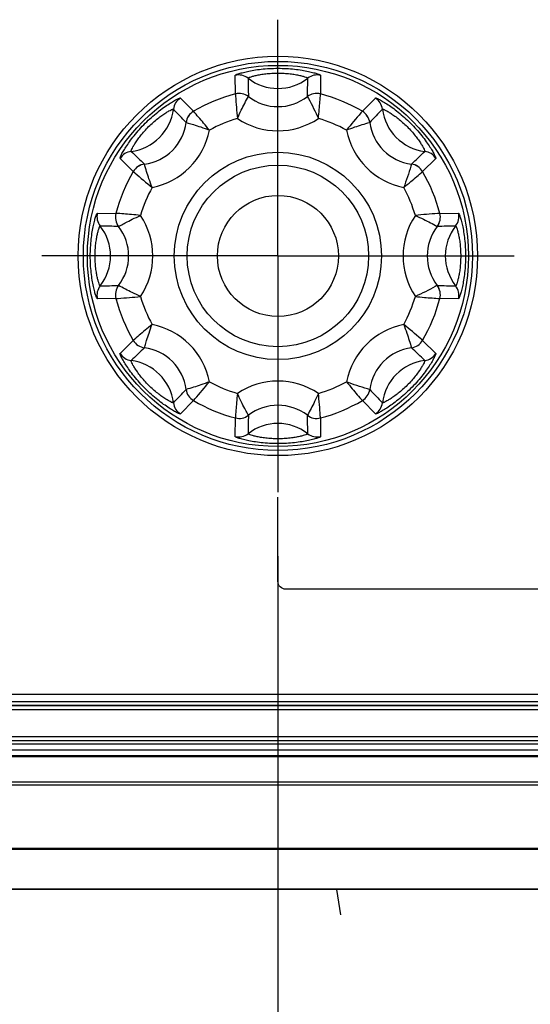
# Model space of a CAD drawing. Header units: inches. Extents: x 0 to 34, y 0 to 22.
# Tile 26 of 136: x 10.1 to 10.6, y 4.4 to 5.4. Entities that reach past the tile are written whole.
import ezdxf

# ---------------------------------------------------------------- set-up
doc = ezdxf.new("R2010")
doc.units = ezdxf.units.IN
doc.header["$LTSCALE"] = 1.87
doc.header["$MEASUREMENT"] = 0
doc.linetypes.add('CENTER', pattern=[0.6, 0.375, -0.075, 0.075, -0.075])
doc.layers.get('0').update_dxf_attribs({"linetype": 'CONTINUOUS'})
doc.layers.add('02___PRT_ALL_AXES', color=7, linetype='CONTINUOUS')
doc.layers.add('DIMENSIONS', color=7, linetype='CONTINUOUS')
doc.styles.get("Standard").update_dxf_attribs({"font": 'txt', "width": 0.8})
doc.dimstyles.new('DIMSTYLE_3', dxfattribs={"dimtxt": 0.125, "dimasz": 0.18, "dimexe": 0.125, "dimexo": 0.0625, "dimgap": 0.03125, "dimtad": 0, "dimtih": 1, "dimtoh": 1, "dimdec": 3, "dimlfac": 1.333333, "dimzin": 4, "dimdsep": 46, "dimtxsty": 'STANDARD', "dimblk": '_FILLED', "dimblk1": '_FILLED', "dimblk2": '_FILLED', "dimcen": 0.09, "dimadec": 0, "dimazin": 0, "dimtp": 0.001, "dimtm": 0.001, "dimtfac": 1, "dimtdec": 3, "dimtofl": 0, "dimtmove": 0, "dimatfit": 3, "dimldrblk": '_FILLED', "dimfxl": 1, "dimtolj": 1, "dimtzin": 4, "dimarcsym": 0})

# ---------------------------------------------------------------- blocks, each defined once
blk = doc.blocks.new('*D18')
at = {"layer": 'DIMENSIONS', "color": 2, "linetype": 'CONTINUOUS'}
blk.add_line((12.30892, 5.0709), (12.30892, 3.56783), dxfattribs=at)
at = {"layer": 'DIMENSIONS', "color": 2, "linetype": 'CONTINUOUS', "insert": (12.24642, 3.50533), "char_height": 0.125, "width": 1.425, "attachment_point": 3, "rotation": 90, "line_spacing_factor": 0.9}
blk.add_mtext('8.673{\\Ftxt.shx;\\W1.000000;\\H0.125000; }[220.29]', dxfattribs=at)
blk = doc.blocks.new('_FILLED')
at = {"color": 0, "linetype": 'BYBLOCK'}
blk.add_solid([(0, 0), (-1, 0.1736), (-1, -0.1736)], dxfattribs=at)
blk = doc.blocks.new('*D19')
at = {"layer": 'DIMENSIONS', "color": 2, "linetype": 'CONTINUOUS'}
blk.add_line((12.87142, 5.0709), (12.87142, 3.56783), dxfattribs=at)
at = {"layer": 'DIMENSIONS', "color": 2, "linetype": 'CONTINUOUS', "insert": (12.80892, 3.50533), "char_height": 0.125, "width": 1.425, "attachment_point": 3, "rotation": 90, "line_spacing_factor": 0.9}
blk.add_mtext('9.423{\\Ftxt.shx;\\W1.000000;\\H0.125000; }[239.34]', dxfattribs=at)
blk = doc.blocks.new('*D20')
at = {"layer": 'DIMENSIONS', "color": 2, "linetype": 'CONTINUOUS'}
blk.add_line((13.43392, 5.0709), (13.43392, 3.56783), dxfattribs=at)
at = {"layer": 'DIMENSIONS', "color": 2, "linetype": 'CONTINUOUS', "insert": (13.37142, 3.50533), "char_height": 0.125, "width": 1.525, "attachment_point": 3, "rotation": 90, "line_spacing_factor": 0.9}
blk.add_mtext('10.173{\\Ftxt.shx;\\W1.000000;\\H0.125000; }[258.39]', dxfattribs=at)
blk = doc.blocks.new('*D21')
at = {"layer": 'DIMENSIONS', "color": 2, "linetype": 'CONTINUOUS'}
blk.add_line((13.99642, 5.0709), (13.99642, 3.56783), dxfattribs=at)
at = {"layer": 'DIMENSIONS', "color": 2, "linetype": 'CONTINUOUS', "insert": (13.93392, 3.50533), "char_height": 0.125, "width": 1.525, "attachment_point": 3, "rotation": 90, "line_spacing_factor": 0.9}
blk.add_mtext('10.923{\\Ftxt.shx;\\W1.000000;\\H0.125000; }[277.44]', dxfattribs=at)
blk = doc.blocks.new('*D22')
at = {"layer": 'DIMENSIONS', "color": 2, "linetype": 'CONTINUOUS'}
blk.add_line((14.80417, 4.76097), (14.80417, 3.56783), dxfattribs=at)
at = {"layer": 'DIMENSIONS', "color": 2, "linetype": 'CONTINUOUS', "insert": (14.74167, 3.50533), "char_height": 0.125, "width": 1.425, "attachment_point": 3, "rotation": 90, "line_spacing_factor": 0.9}
blk.add_mtext('12.000{\\Ftxt.shx;\\W1.000000;\\H0.125000; }[304.8]', dxfattribs=at)
blk = doc.blocks.new('*D39')
at = {"layer": 'DIMENSIONS', "color": 2, "linetype": 'CONTINUOUS'}
blk.add_line((10.34242, 4.86641), (10.34242, 3.56783), dxfattribs=at)
at = {"layer": 'DIMENSIONS', "color": 2, "linetype": 'CONTINUOUS', "insert": (10.27992, 3.50533), "char_height": 0.125, "width": 1.325, "attachment_point": 3, "rotation": 90, "line_spacing_factor": 0.9}
blk.add_mtext('6.051{\\Ftxt.shx;\\W1.000000;\\H0.125000; }[153.7]', dxfattribs=at)
blk = doc.blocks.new('*D40')
at = {"layer": 'DIMENSIONS', "color": 2, "linetype": 'CONTINUOUS'}
blk.add_line((10.90492, 4.86641), (10.90492, 3.56783), dxfattribs=at)
at = {"layer": 'DIMENSIONS', "color": 2, "linetype": 'CONTINUOUS', "insert": (10.84242, 3.50533), "char_height": 0.125, "width": 1.425, "attachment_point": 3, "rotation": 90, "line_spacing_factor": 0.9}
blk.add_mtext('6.801{\\Ftxt.shx;\\W1.000000;\\H0.125000; }[172.75]', dxfattribs=at)
blk = doc.blocks.new('*D41')
at = {"layer": 'DIMENSIONS', "color": 2, "linetype": 'CONTINUOUS'}
blk.add_line((11.46742, 4.86641), (11.46742, 3.56783), dxfattribs=at)
at = {"layer": 'DIMENSIONS', "color": 2, "linetype": 'CONTINUOUS', "insert": (11.40492, 3.50533), "char_height": 0.125, "width": 1.325, "attachment_point": 3, "rotation": 90, "line_spacing_factor": 0.9}
blk.add_mtext('7.551{\\Ftxt.shx;\\W1.000000;\\H0.125000; }[191.8]', dxfattribs=at)

msp = doc.modelspace()

# ---------------------------------------------------------------- linework, layer by layer
at = {"color": 7, "linetype": 'CONTINUOUS'}
for p, q in [((10.30089, 5.31756), (10.30072, 5.33573)), ((10.38413, 5.33573), (10.38395, 5.31756)), ((10.24728, 5.3136), (10.26001, 5.30062)), ((10.37121, 5.31499), (10.37121, 5.31498)), ((10.42484, 5.30062), (10.43757, 5.3136)), ((10.20127, 5.24189), (10.18829, 5.25462)), ((10.47275, 5.24908), (10.47274, 5.24907)), ((10.49655, 5.25462), (10.48357, 5.24189)), ((10.16616, 5.20118), (10.18434, 5.201)), ((10.50051, 5.201), (10.51869, 5.20118)), ((10.49794, 5.13068), (10.49793, 5.13068)), ((10.18434, 5.11794), (10.16616, 5.11777)), ((10.51869, 5.11777), (10.50051, 5.11794)), ((10.18829, 5.06433), (10.20127, 5.07706)), ((10.48357, 5.07706), (10.49655, 5.06433)), ((10.43203, 5.02915), (10.43203, 5.02915)), ((10.26001, 5.01832), (10.24728, 5.00534)), ((10.43757, 5.00534), (10.42484, 5.01832)), ((10.30072, 4.98321), (10.30089, 5.00139)), ((10.38395, 5.00139), (10.38413, 4.98321)), ((6.20542, 4.73197), (14.40292, 4.73197)), ((14.40292, 4.72441), (6.20542, 4.72441)), ((14.40292, 4.72066), (6.20542, 4.72066)), ((14.40292, 4.72035), (6.20542, 4.72035)), ((14.40292, 4.7166), (6.20542, 4.7166)), ((6.20582, 4.69041), (14.40253, 4.69041)), ((14.40294, 4.68319), (6.2054, 4.68319)), ((6.20582, 4.68667), (14.40253, 4.68667)), ((14.40294, 4.67721), (6.2054, 4.67721)), ((6.20917, 4.67197), (14.39917, 4.67197)), ((6.20917, 4.67087), (14.39917, 4.67087)), ((14.39917, 4.6458), (6.20917, 4.6458)), ((14.39917, 4.64308), (6.20917, 4.64308)), ((5.80798, 4.5816), (14.80037, 4.5816)), ((6.10417, 4.58056), (14.50417, 4.58056)), ((14.7593, 4.54125), (5.84904, 4.54125)), ((14.50417, 4.54168), (6.10417, 4.54168)), ((10.39958, 4.54125), (10.40364, 4.51653))]:
    msp.add_line(p, q, dxfattribs=at)
at = {"color": 40, "linetype": 'CONTINUOUS'}
for p, q in [((10.34242, 4.84177), (10.34242, 4.92413)), ((10.6589, 4.83427), (10.34992, 4.83427))]:
    msp.add_line(p, q, dxfattribs=at)
at = {"color": 7, "linetype": 'CONTINUOUS'}
for radius in [0.18987, 0.10113, 0.08858, 0.05906]:
    msp.add_circle((10.34242, 5.15947), radius, dxfattribs=at)
for centre, radius, start, end in [((10.30411, 5.32136), 0.01477, 51.87864, 103.29425), ((10.34242, 5.37018), 0.04728, 231.88016, 308.11984), ((14.45692, 5.41639), 4.14453, 181.15314, 181.40189), ((6.22797, 5.41639), 4.14449, 358.59811, 358.84686), ((10.38073, 5.32136), 0.01477, 76.70575, 128.12136), ((10.25504, 5.30103), 0.01477, 121.70575, 173.12136), ((10.34242, 5.15947), 0.16345, 104.71986, 120.28014), ((10.30463, 5.30326), 0.01478, 52.48951, 104.66074), ((10.30464, 5.30327), 0.01478, 52.50009, 104.69426), ((10.34242, 5.35235), 0.04716, 232.38276, 307.61725), ((10.38022, 5.30325), 0.01479, 75.37042, 127.49851), ((10.38021, 5.30327), 0.01478, 75.30574, 127.49991), ((10.34242, 5.15947), 0.16345, 59.71986, 75.28014), ((10.4298, 5.30103), 0.01477, 6.87864, 58.29425), ((10.19343, 5.30846), 0.04728, 276.88016, 353.11984), ((7.25127, 2.43166), 4.14465, 43.59811, 43.84685), ((10.26746, 5.28787), 0.01478, 120.30578, 172.49988), ((10.26747, 5.28787), 0.01478, 120.33926, 172.51057), ((10.41737, 5.28787), 0.01478, 7.48953, 59.66074), ((10.41738, 5.28787), 0.01478, 7.50009, 59.69426), ((13.43348, 2.43175), 4.14453, 136.15314, 136.40189), ((10.49142, 5.30846), 0.04728, 186.88016, 263.11984), ((10.20604, 5.29586), 0.04716, 277.38277, 352.61724), ((10.34242, 5.15947), 0.13985, 106.40475, 118.59417), ((10.34242, 5.35239), 0.0708, 236.0883, 303.91481), ((10.34242, 5.15947), 0.13985, 61.40456, 73.59255), ((10.47881, 5.29586), 0.04716, 187.38276, 262.61725), ((10.20601, 5.29588), 0.0708, 281.09756, 348.91089), ((10.47884, 5.29588), 0.0708, 191.08901, 258.91173), ((10.20086, 5.24685), 0.01477, 96.87864, 148.29425), ((13.07031, 8.2507), 4.14476, 226.15315, 226.40189), ((7.6147, 8.25053), 4.14453, 313.59811, 313.84686), ((10.48398, 5.24685), 0.01477, 31.70575, 83.12136), ((10.21403, 5.23443), 0.01478, 97.50009, 149.69425), ((10.21403, 5.23442), 0.01478, 97.48953, 149.66074), ((10.47081, 5.23441), 0.01479, 30.3704, 82.49851), ((10.47082, 5.23443), 0.01478, 30.30574, 82.49991), ((10.34242, 5.15947), 0.16345, 149.71986, 165.28014), ((10.34242, 5.15947), 0.16345, 14.71986, 30.28014), ((10.34242, 5.15947), 0.13985, 151.40126, 163.59339), ((10.34242, 5.15947), 0.13985, 16.40025, 28.59368), ((10.18054, 5.19778), 0.01477, 166.70575, 218.12136), ((10.19863, 5.19726), 0.01478, 165.30578, 217.49988), ((10.19864, 5.19726), 0.01478, 165.33926, 217.51057), ((10.14951, 5.15947), 0.0708, 326.0999, 33.91318), ((10.53534, 5.15947), 0.0708, 146.09988, 213.91319), ((10.48621, 5.19726), 0.01478, 322.48951, 14.66074), ((10.48622, 5.19726), 0.01478, 322.50009, 14.69426), ((10.50431, 5.19778), 0.01477, 321.87864, 13.29425), ((10.08551, 1.04501), 4.14449, 88.59811, 88.84686), ((10.13172, 5.15947), 0.04728, 321.88017, 38.11983), ((10.14955, 5.15947), 0.04716, 322.38277, 37.61724), ((10.5353, 5.15947), 0.04716, 142.38276, 217.61725), ((10.59934, 1.04497), 4.14453, 91.15314, 91.40189), ((10.55313, 5.15947), 0.04728, 141.88016, 218.11984), ((10.18054, 5.12116), 0.01477, 141.87864, 193.29425), ((10.08551, 9.27397), 4.14453, 271.15314, 271.40189), ((10.19863, 5.12169), 0.01478, 142.50009, 194.69426), ((10.19864, 5.12168), 0.01478, 142.48951, 194.66074), ((10.4862, 5.12168), 0.01479, 345.37041, 37.49851), ((10.48622, 5.12169), 0.01478, 345.30574, 37.49991), ((10.59934, 9.27393), 4.14449, 268.59811, 268.84686), ((10.50431, 5.12116), 0.01477, 346.70575, 38.12136), ((10.34242, 5.15947), 0.16345, 194.71986, 210.28014), ((10.34242, 5.15947), 0.13985, 196.40025, 208.59366), ((10.34242, 5.15947), 0.13985, 331.40126, 343.59342), ((10.34242, 5.15947), 0.16345, 329.71986, 345.28014), ((10.20601, 5.02306), 0.0708, 11.08903, 78.91173), ((10.47883, 5.02306), 0.0708, 101.09754, 168.9109), ((10.21403, 5.08452), 0.01478, 210.33926, 262.51057), ((10.21403, 5.08451), 0.01478, 210.30578, 262.49988), ((10.47082, 5.08452), 0.01478, 277.48953, 329.66074), ((10.47082, 5.08451), 0.01478, 277.50009, 329.69425), ((10.20086, 5.07209), 0.01477, 211.70575, 263.12136), ((13.07015, 2.06841), 4.14453, 133.59811, 133.84686), ((10.20604, 5.02309), 0.04716, 7.38277, 82.61724), ((10.47881, 5.02309), 0.04716, 97.38276, 172.61725), ((7.61454, 2.06825), 4.14476, 46.15315, 46.40189), ((10.48398, 5.07209), 0.01477, 276.87864, 328.29425), ((10.19343, 5.01048), 0.04728, 6.88017, 83.11983), ((10.49142, 5.01048), 0.04728, 96.88016, 173.11984), ((10.34242, 5.15947), 0.13985, 241.40456, 253.59252), ((10.34242, 4.96656), 0.0708, 56.08832, 123.91479), ((10.34242, 5.15947), 0.13985, 286.40475, 298.59419), ((7.25137, 7.8872), 4.14453, 316.15314, 316.40189), ((10.26746, 5.03108), 0.01478, 187.50009, 239.69426), ((10.26747, 5.03108), 0.01478, 187.48953, 239.66074), ((10.41736, 5.03108), 0.01479, 300.3704, 352.49851), ((10.41738, 5.03108), 0.01478, 300.30574, 352.49991), ((13.43357, 7.88728), 4.14465, 223.59811, 223.84685), ((10.25504, 5.01791), 0.01477, 186.87864, 238.29425), ((10.34242, 5.15947), 0.16345, 239.71986, 255.28014), ((10.34242, 5.15947), 0.16345, 284.71986, 300.28014), ((10.4298, 5.01791), 0.01477, 301.70575, 353.12136), ((10.34242, 4.96659), 0.04716, 52.38277, 127.61724), ((10.30463, 5.01569), 0.01478, 255.33926, 307.51057), ((10.30464, 5.01568), 0.01478, 255.30578, 307.49988), ((14.45688, 4.90256), 4.14449, 178.59811, 178.84686), ((10.38021, 5.01569), 0.01478, 232.48951, 284.66074), ((6.22792, 4.90256), 4.14453, 1.15314, 1.40189), ((10.38021, 5.01568), 0.01478, 232.50009, 284.69426), ((10.34242, 4.94876), 0.04728, 51.88017, 128.11983), ((10.30411, 4.99759), 0.01477, 256.70575, 308.12136), ((10.38073, 4.99759), 0.01477, 231.87864, 283.29425)]:
    msp.add_arc(centre, radius, start, end, dxfattribs=at)
for points, knots in [([(10.30072, 5.33573), (10.30072, 5.33584), (10.30102, 5.33608), (10.30157, 5.33637), (10.30255, 5.33678), (10.30387, 5.33725), (10.30556, 5.33779), (10.30849, 5.33862), (10.31296, 5.33968), (10.31917, 5.34085), (10.32635, 5.34182), (10.33421, 5.34246), (10.33965, 5.34261), (10.34242, 5.34261)], [0, 0, 0, 0, 0.00729, 0.022849, 0.04724, 0.080395, 0.122095, 0.172034, 0.294931, 0.445018, 0.617006, 0.804457, 1, 1, 1, 1]), ([(10.34242, 5.34261), (10.3452, 5.34261), (10.35064, 5.34246), (10.3585, 5.34182), (10.36567, 5.34085), (10.37189, 5.33968), (10.37635, 5.33862), (10.37928, 5.33779), (10.38097, 5.33725), (10.38229, 5.33678), (10.38327, 5.33637), (10.38382, 5.33608), (10.38413, 5.33584), (10.38413, 5.33573)], [0, 0, 0, 0, 0.19553, 0.383008, 0.555023, 0.705124, 0.828018, 0.877938, 0.919626, 0.952768, 0.977154, 0.992711, 1, 1, 1, 1]), ([(10.31323, 5.33298), (10.31323, 5.33305), (10.31342, 5.33322), (10.31378, 5.33343), (10.31442, 5.33371), (10.31572, 5.3342), (10.31798, 5.33489), (10.32139, 5.33574), (10.3257, 5.33659), (10.33078, 5.33731), (10.33644, 5.3378), (10.34039, 5.33791), (10.34242, 5.33791)], [0, 0, 0, 0, 0.007111, 0.021695, 0.044462, 0.075506, 0.162227, 0.280819, 0.429035, 0.602906, 0.796137, 1, 1, 1, 1]), ([(10.34242, 5.33791), (10.34445, 5.33791), (10.3484, 5.3378), (10.35407, 5.33731), (10.35915, 5.33659), (10.36346, 5.33574), (10.36687, 5.33489), (10.36913, 5.3342), (10.37043, 5.33371), (10.37106, 5.33343), (10.37143, 5.33322), (10.37161, 5.33305), (10.37161, 5.33298)], [0, 0, 0, 0, 0.203847, 0.397108, 0.571006, 0.719234, 0.837818, 0.92451, 0.955545, 0.978307, 0.99289, 1, 1, 1, 1]), ([(10.18829, 5.25462), (10.18822, 5.25469), (10.18827, 5.25507), (10.18845, 5.25567), (10.18885, 5.25666), (10.18945, 5.25792), (10.19027, 5.2595), (10.19175, 5.26216), (10.19416, 5.26607), (10.19773, 5.27128), (10.20212, 5.27704), (10.20722, 5.28305), (10.21287, 5.28902), (10.21884, 5.29467), (10.22485, 5.29978), (10.23061, 5.30416), (10.23583, 5.30774), (10.23974, 5.31014), (10.2424, 5.31162), (10.24397, 5.31244), (10.24524, 5.31304), (10.24622, 5.31344), (10.24682, 5.31362), (10.2472, 5.31367), (10.24728, 5.3136)], [0, 0, 0, 0, 0.003645, 0.011429, 0.023627, 0.040206, 0.061055, 0.086018, 0.147451, 0.222478, 0.308473, 0.402222, 0.499994, 0.597766, 0.691513, 0.777511, 0.852546, 0.913987, 0.938954, 0.959805, 0.976385, 0.988578, 0.996359, 1, 1, 1, 1]), ([(10.30089, 5.31756), (10.30093, 5.31683), (10.3014, 5.30884), (10.30214, 5.30087), (10.30292, 5.29363)], [0, 0, 0, 0, 0.090452, 1, 1, 1, 1]), ([(10.30292, 5.29363), (10.30411, 5.29633), (10.30748, 5.30355), (10.31115, 5.31063), (10.31363, 5.31498)], [0, 0, 0, 0, 0.370628, 1, 1, 1, 1]), ([(10.31363, 5.31498), (10.31363, 5.31498), (10.31363, 5.31499), (10.31363, 5.31499), (10.31363, 5.31499)], [0, 0, 0, 0, 0.526258, 1, 1, 1, 1]), ([(10.37121, 5.31498), (10.37157, 5.31436), (10.37546, 5.30741), (10.37901, 5.30027), (10.38192, 5.29363)], [0, 0, 0, 0, 0.089773, 1, 1, 1, 1]), ([(10.38192, 5.29363), (10.38224, 5.29657), (10.38308, 5.30453), (10.38365, 5.31252), (10.38395, 5.31756)], [0, 0, 0, 0, 0.369602, 1, 1, 1, 1]), ([(10.43757, 5.3136), (10.43764, 5.31367), (10.43803, 5.31362), (10.43862, 5.31344), (10.43961, 5.31304), (10.44087, 5.31244), (10.44245, 5.31162), (10.44511, 5.31014), (10.44902, 5.30774), (10.45423, 5.30416), (10.45999, 5.29978), (10.466, 5.29467), (10.47197, 5.28902), (10.47762, 5.28305), (10.48273, 5.27704), (10.48712, 5.27128), (10.49069, 5.26607), (10.49309, 5.26216), (10.49457, 5.2595), (10.49539, 5.25792), (10.49599, 5.25666), (10.49639, 5.25567), (10.49657, 5.25507), (10.49662, 5.25469), (10.49655, 5.25462)], [0, 0, 0, 0, 0.003645, 0.011429, 0.023627, 0.040206, 0.061055, 0.086018, 0.147451, 0.222478, 0.308473, 0.402221, 0.499993, 0.597765, 0.691513, 0.77751, 0.852546, 0.913987, 0.938954, 0.959805, 0.976385, 0.988578, 0.996359, 1, 1, 1, 1]), ([(10.19909, 5.26152), (10.19904, 5.26157), (10.19906, 5.26182), (10.19917, 5.26223), (10.19941, 5.26288), (10.19999, 5.26414), (10.20109, 5.26623), (10.20291, 5.26924), (10.20535, 5.27288), (10.20844, 5.27699), (10.2121, 5.28134), (10.2162, 5.28569), (10.22055, 5.2898), (10.22491, 5.29346), (10.22901, 5.29654), (10.23265, 5.29899), (10.23567, 5.3008), (10.23775, 5.30191), (10.23902, 5.30248), (10.23967, 5.30273), (10.24007, 5.30284), (10.24033, 5.30285), (10.24037, 5.3028)], [0, 0, 0, 0, 0.003557, 0.010854, 0.022243, 0.037771, 0.081135, 0.140424, 0.214518, 0.301448, 0.398079, 0.499993, 0.601907, 0.698536, 0.78547, 0.859573, 0.91887, 0.962239, 0.977767, 0.989152, 0.996446, 1, 1, 1, 1]), ([(10.27549, 5.28227), (10.27363, 5.28457), (10.2686, 5.2908), (10.26336, 5.29685), (10.26001, 5.30062)], [0, 0, 0, 0, 0.369633, 1, 1, 1, 1]), ([(10.42484, 5.30062), (10.42436, 5.30008), (10.41904, 5.2941), (10.41392, 5.28794), (10.40936, 5.28227)], [0, 0, 0, 0, 0.090452, 1, 1, 1, 1]), ([(10.44447, 5.3028), (10.44452, 5.30285), (10.44477, 5.30284), (10.44518, 5.30273), (10.44583, 5.30248), (10.44709, 5.30191), (10.44918, 5.3008), (10.45219, 5.29899), (10.45584, 5.29654), (10.45994, 5.29346), (10.46429, 5.2898), (10.46864, 5.28569), (10.47275, 5.28134), (10.47641, 5.27699), (10.47949, 5.27289), (10.48194, 5.26924), (10.48375, 5.26623), (10.48486, 5.26414), (10.48543, 5.26287), (10.48568, 5.26223), (10.48579, 5.26182), (10.4858, 5.26157), (10.48575, 5.26152)], [0, 0, 0, 0, 0.003557, 0.010854, 0.022243, 0.037771, 0.081135, 0.140424, 0.214518, 0.301447, 0.398078, 0.499992, 0.601906, 0.698535, 0.785469, 0.859573, 0.91887, 0.962239, 0.977767, 0.989152, 0.996446, 1, 1, 1, 1]), ([(10.25281, 5.2898), (10.25281, 5.2898), (10.25282, 5.28979), (10.25282, 5.28979), (10.25282, 5.28979)], [0, 0, 0, 0, 0.481115, 1, 1, 1, 1]), ([(10.25282, 5.28979), (10.25351, 5.28959), (10.25589, 5.28895), (10.26069, 5.28749), (10.26758, 5.28522), (10.27274, 5.28334), (10.27549, 5.28227)], [0, 0, 0, 0, 0.089761, 0.310631, 0.629405, 1, 1, 1, 1]), ([(10.40936, 5.28227), (10.41211, 5.28334), (10.41959, 5.28606), (10.42719, 5.28847), (10.43203, 5.28979)], [0, 0, 0, 0, 0.370628, 1, 1, 1, 1]), ([(10.43202, 5.28979), (10.43203, 5.28979), (10.43203, 5.28979), (10.43203, 5.2898), (10.43203, 5.2898)], [0, 0, 0, 0, 0.52626, 1, 1, 1, 1]), ([(10.2121, 5.24907), (10.2121, 5.24908), (10.2121, 5.24908), (10.2121, 5.24908), (10.2121, 5.24908)], [0, 0, 0, 0, 0.52626, 1, 1, 1, 1]), ([(10.21963, 5.22641), (10.21855, 5.22916), (10.21583, 5.23664), (10.21343, 5.24424), (10.2121, 5.24907)], [0, 0, 0, 0, 0.370628, 1, 1, 1, 1]), ([(10.47274, 5.24907), (10.47256, 5.24839), (10.47039, 5.24072), (10.46785, 5.23316), (10.46522, 5.22641)], [0, 0, 0, 0, 0.089772, 1, 1, 1, 1]), ([(10.20127, 5.24189), (10.20181, 5.24141), (10.20779, 5.23609), (10.21396, 5.23097), (10.21963, 5.22641)], [0, 0, 0, 0, 0.090452, 1, 1, 1, 1]), ([(10.46522, 5.22641), (10.46752, 5.22826), (10.47375, 5.23329), (10.4798, 5.23854), (10.48357, 5.24189)], [0, 0, 0, 0, 0.369602, 1, 1, 1, 1]), ([(10.16616, 5.11777), (10.16606, 5.11776), (10.16582, 5.11807), (10.16552, 5.11862), (10.16511, 5.1196), (10.16464, 5.12092), (10.1641, 5.12262), (10.16327, 5.12555), (10.16221, 5.13002), (10.16105, 5.13623), (10.16008, 5.14341), (10.15943, 5.15128), (10.15921, 5.1595), (10.15944, 5.16772), (10.16008, 5.17558), (10.16105, 5.18275), (10.16221, 5.18896), (10.16328, 5.19342), (10.16411, 5.19634), (10.16464, 5.19803), (10.16511, 5.19935), (10.16552, 5.20032), (10.16582, 5.20087), (10.16606, 5.20118), (10.16616, 5.20118)], [0, 0, 0, 0, 0.003647, 0.011431, 0.023635, 0.040222, 0.061086, 0.08607, 0.147556, 0.222643, 0.308693, 0.402484, 0.500293, 0.598092, 0.691859, 0.777856, 0.852837, 0.914184, 0.939099, 0.959903, 0.976439, 0.988603, 0.996365, 1, 1, 1, 1]), ([(10.20826, 5.19897), (10.20532, 5.19929), (10.19736, 5.20013), (10.18937, 5.2007), (10.18434, 5.201)], [0, 0, 0, 0, 0.369633, 1, 1, 1, 1]), ([(10.18691, 5.18826), (10.18754, 5.18861), (10.18969, 5.18984), (10.19411, 5.1922), (10.20058, 5.19547), (10.20556, 5.19779), (10.20826, 5.19897)], [0, 0, 0, 0, 0.089761, 0.310631, 0.629405, 1, 1, 1, 1]), ([(10.50051, 5.201), (10.49978, 5.20096), (10.49179, 5.20049), (10.48382, 5.19975), (10.47658, 5.19897)], [0, 0, 0, 0, 0.090452, 1, 1, 1, 1]), ([(10.47658, 5.19897), (10.47929, 5.19779), (10.4865, 5.19442), (10.49358, 5.19074), (10.49793, 5.18826)], [0, 0, 0, 0, 0.370628, 1, 1, 1, 1]), ([(10.51869, 5.20118), (10.51879, 5.20118), (10.51903, 5.20087), (10.51932, 5.20032), (10.51973, 5.19934), (10.5202, 5.19802), (10.52074, 5.19633), (10.52157, 5.19339), (10.52264, 5.18893), (10.5238, 5.18271), (10.52477, 5.17553), (10.52541, 5.16767), (10.52564, 5.15945), (10.52541, 5.15123), (10.52476, 5.14337), (10.52379, 5.13619), (10.52263, 5.12998), (10.52157, 5.12553), (10.52074, 5.1226), (10.5202, 5.12091), (10.51973, 5.1196), (10.51932, 5.11862), (10.51903, 5.11807), (10.51879, 5.11776), (10.51869, 5.11777)], [0, 0, 0, 0, 0.003647, 0.011431, 0.023635, 0.040222, 0.061086, 0.08607, 0.147556, 0.222643, 0.308693, 0.402484, 0.500293, 0.598092, 0.691859, 0.777856, 0.852837, 0.914184, 0.939099, 0.959903, 0.976439, 0.988603, 0.996365, 1, 1, 1, 1]), ([(10.16891, 5.13028), (10.16884, 5.13028), (10.16867, 5.13047), (10.16847, 5.13083), (10.16818, 5.13147), (10.16769, 5.13277), (10.167, 5.13503), (10.16615, 5.13844), (10.1653, 5.14275), (10.16458, 5.14784), (10.16409, 5.1535), (10.16392, 5.15949), (10.1641, 5.16547), (10.16459, 5.17114), (10.16531, 5.17622), (10.16615, 5.18052), (10.167, 5.18393), (10.1677, 5.18618), (10.16818, 5.18748), (10.16847, 5.18811), (10.16867, 5.18847), (10.16884, 5.18866), (10.16891, 5.18866)], [0, 0, 0, 0, 0.003557, 0.010854, 0.022244, 0.037775, 0.08116, 0.14049, 0.21464, 0.301629, 0.398313, 0.500279, 0.602233, 0.698889, 0.785818, 0.859855, 0.919052, 0.962326, 0.977815, 0.989174, 0.996452, 1, 1, 1, 1]), ([(10.1869, 5.18826), (10.18691, 5.18826), (10.18691, 5.18826), (10.18691, 5.18826), (10.18691, 5.18826)], [0, 0, 0, 0, 0.481144, 1, 1, 1, 1]), ([(10.49793, 5.18826), (10.49793, 5.18826), (10.49794, 5.18826), (10.49794, 5.18826), (10.49794, 5.18826)], [0, 0, 0, 0, 0.526261, 1, 1, 1, 1]), ([(10.51593, 5.18866), (10.516, 5.18866), (10.51617, 5.18847), (10.51638, 5.18811), (10.51666, 5.18748), (10.51715, 5.18617), (10.51784, 5.18392), (10.5187, 5.1805), (10.51954, 5.17619), (10.52026, 5.17111), (10.52075, 5.16544), (10.52092, 5.15946), (10.52075, 5.15347), (10.52026, 5.14781), (10.51954, 5.14273), (10.51869, 5.13842), (10.51784, 5.13502), (10.51715, 5.13276), (10.51666, 5.13146), (10.51638, 5.13083), (10.51617, 5.13047), (10.516, 5.13028), (10.51593, 5.13028)], [0, 0, 0, 0, 0.003557, 0.010854, 0.022244, 0.037775, 0.08116, 0.14049, 0.21464, 0.301629, 0.398313, 0.500279, 0.602233, 0.698889, 0.785818, 0.859855, 0.919052, 0.962326, 0.977815, 0.989174, 0.996452, 1, 1, 1, 1]), ([(10.18691, 5.13068), (10.18691, 5.13068), (10.18691, 5.13068), (10.18691, 5.13068), (10.1869, 5.13068)], [0, 0, 0, 0, 0.526261, 1, 1, 1, 1]), ([(10.20826, 5.11997), (10.20556, 5.12116), (10.19834, 5.12453), (10.19127, 5.1282), (10.18691, 5.13068)], [0, 0, 0, 0, 0.370628, 1, 1, 1, 1]), ([(10.49793, 5.13068), (10.49731, 5.13033), (10.49036, 5.12644), (10.48322, 5.12288), (10.47658, 5.11997)], [0, 0, 0, 0, 0.089773, 1, 1, 1, 1]), ([(10.18434, 5.11794), (10.18506, 5.11798), (10.19305, 5.11845), (10.20103, 5.11919), (10.20826, 5.11997)], [0, 0, 0, 0, 0.090452, 1, 1, 1, 1]), ([(10.47658, 5.11997), (10.47952, 5.11965), (10.48748, 5.11881), (10.49547, 5.11824), (10.50051, 5.11794)], [0, 0, 0, 0, 0.369602, 1, 1, 1, 1]), ([(10.21963, 5.09254), (10.21732, 5.09068), (10.2111, 5.08565), (10.20505, 5.08041), (10.20127, 5.07706)], [0, 0, 0, 0, 0.369633, 1, 1, 1, 1]), ([(10.2121, 5.06987), (10.2123, 5.07055), (10.21295, 5.07294), (10.21441, 5.07774), (10.21668, 5.08463), (10.21855, 5.08979), (10.21963, 5.09254)], [0, 0, 0, 0, 0.089761, 0.310631, 0.629405, 1, 1, 1, 1]), ([(10.46522, 5.09254), (10.46629, 5.08979), (10.46901, 5.0823), (10.47142, 5.0747), (10.47274, 5.06987)], [0, 0, 0, 0, 0.370628, 1, 1, 1, 1]), ([(10.48357, 5.07706), (10.48303, 5.07754), (10.47705, 5.08286), (10.47089, 5.08797), (10.46522, 5.09254)], [0, 0, 0, 0, 0.090452, 1, 1, 1, 1]), ([(10.24728, 5.00534), (10.2472, 5.00527), (10.24682, 5.00532), (10.24622, 5.0055), (10.24524, 5.0059), (10.24397, 5.0065), (10.24239, 5.00732), (10.23974, 5.0088), (10.23583, 5.01121), (10.23061, 5.01478), (10.22485, 5.01917), (10.21884, 5.02427), (10.21287, 5.02992), (10.20722, 5.03589), (10.20212, 5.0419), (10.19773, 5.04766), (10.19416, 5.05288), (10.19175, 5.05679), (10.19027, 5.05944), (10.18945, 5.06102), (10.18885, 5.06229), (10.18845, 5.06327), (10.18827, 5.06387), (10.18822, 5.06425), (10.18829, 5.06433)], [0, 0, 0, 0, 0.003645, 0.011429, 0.023627, 0.040206, 0.061055, 0.086018, 0.147451, 0.222478, 0.308473, 0.402221, 0.499993, 0.597765, 0.691513, 0.77751, 0.852546, 0.913987, 0.938954, 0.959805, 0.976385, 0.988578, 0.996359, 1, 1, 1, 1]), ([(10.2121, 5.06986), (10.2121, 5.06986), (10.2121, 5.06987), (10.2121, 5.06987), (10.2121, 5.06987)], [0, 0, 0, 0, 0.481115, 1, 1, 1, 1]), ([(10.49655, 5.06433), (10.49662, 5.06425), (10.49657, 5.06387), (10.49639, 5.06327), (10.49599, 5.06229), (10.49539, 5.06102), (10.49457, 5.05944), (10.49309, 5.05679), (10.49069, 5.05288), (10.48712, 5.04766), (10.48273, 5.0419), (10.47763, 5.03589), (10.47197, 5.02992), (10.466, 5.02427), (10.45999, 5.01917), (10.45423, 5.01478), (10.44902, 5.01121), (10.44511, 5.0088), (10.44245, 5.00732), (10.44087, 5.0065), (10.43961, 5.0059), (10.43862, 5.0055), (10.43802, 5.00532), (10.43764, 5.00527), (10.43757, 5.00534)], [0, 0, 0, 0, 0.003645, 0.011429, 0.023627, 0.040206, 0.061055, 0.086018, 0.147451, 0.222478, 0.308473, 0.402222, 0.499994, 0.597766, 0.691513, 0.777511, 0.852546, 0.913987, 0.938954, 0.959805, 0.976385, 0.988578, 0.996359, 1, 1, 1, 1]), ([(10.47274, 5.06987), (10.47274, 5.06987), (10.47275, 5.06987), (10.47275, 5.06986), (10.47275, 5.06986)], [0, 0, 0, 0, 0.52626, 1, 1, 1, 1]), ([(10.24037, 5.01614), (10.24033, 5.01609), (10.24007, 5.01611), (10.23967, 5.01622), (10.23902, 5.01646), (10.23775, 5.01704), (10.23567, 5.01814), (10.23265, 5.01996), (10.22901, 5.0224), (10.22491, 5.02549), (10.22056, 5.02914), (10.2162, 5.03325), (10.2121, 5.0376), (10.20844, 5.04196), (10.20535, 5.04606), (10.20291, 5.0497), (10.20109, 5.05272), (10.19999, 5.0548), (10.19941, 5.05607), (10.19917, 5.05672), (10.19906, 5.05712), (10.19904, 5.05737), (10.19909, 5.05742)], [0, 0, 0, 0, 0.003557, 0.010854, 0.022243, 0.037771, 0.081135, 0.140424, 0.214518, 0.301447, 0.398078, 0.499992, 0.601906, 0.698535, 0.785469, 0.859573, 0.91887, 0.962239, 0.977767, 0.989152, 0.996446, 1, 1, 1, 1]), ([(10.48575, 5.05742), (10.4858, 5.05737), (10.48579, 5.05712), (10.48568, 5.05672), (10.48543, 5.05607), (10.48486, 5.0548), (10.48375, 5.05272), (10.48194, 5.0497), (10.47949, 5.04606), (10.47641, 5.04196), (10.47275, 5.0376), (10.46864, 5.03325), (10.46429, 5.02915), (10.45994, 5.02549), (10.45584, 5.0224), (10.45219, 5.01996), (10.44918, 5.01814), (10.44709, 5.01704), (10.44583, 5.01646), (10.44518, 5.01622), (10.44477, 5.01611), (10.44452, 5.01609), (10.44447, 5.01614)], [0, 0, 0, 0, 0.003557, 0.010854, 0.022243, 0.037771, 0.081135, 0.140424, 0.214518, 0.301448, 0.398079, 0.499993, 0.601907, 0.698536, 0.78547, 0.859573, 0.91887, 0.962239, 0.977767, 0.989152, 0.996446, 1, 1, 1, 1]), ([(10.27549, 5.03668), (10.27274, 5.0356), (10.26525, 5.03288), (10.25765, 5.03048), (10.25282, 5.02915)], [0, 0, 0, 0, 0.370628, 1, 1, 1, 1]), ([(10.26001, 5.01832), (10.26049, 5.01886), (10.26581, 5.02484), (10.27092, 5.03101), (10.27549, 5.03668)], [0, 0, 0, 0, 0.090452, 1, 1, 1, 1]), ([(10.40936, 5.03668), (10.41121, 5.03437), (10.41625, 5.02815), (10.42149, 5.0221), (10.42484, 5.01832)], [0, 0, 0, 0, 0.369602, 1, 1, 1, 1]), ([(10.43203, 5.02915), (10.43134, 5.02934), (10.42367, 5.0315), (10.41611, 5.03404), (10.40936, 5.03668)], [0, 0, 0, 0, 0.089772, 1, 1, 1, 1]), ([(10.25282, 5.02915), (10.25282, 5.02915), (10.25282, 5.02915), (10.25281, 5.02915), (10.25281, 5.02915)], [0, 0, 0, 0, 0.52626, 1, 1, 1, 1]), ([(10.30292, 5.02531), (10.30261, 5.02237), (10.30176, 5.01441), (10.30119, 5.00642), (10.30089, 5.00139)], [0, 0, 0, 0, 0.369633, 1, 1, 1, 1]), ([(10.31363, 5.00396), (10.31329, 5.00459), (10.31205, 5.00673), (10.30969, 5.01116), (10.30643, 5.01763), (10.30411, 5.02261), (10.30292, 5.02531)], [0, 0, 0, 0, 0.089761, 0.310631, 0.629405, 1, 1, 1, 1]), ([(10.38192, 5.02531), (10.38074, 5.02261), (10.37737, 5.01539), (10.37369, 5.00832), (10.37121, 5.00396)], [0, 0, 0, 0, 0.370628, 1, 1, 1, 1]), ([(10.38395, 5.00139), (10.38391, 5.00211), (10.38344, 5.0101), (10.3827, 5.01807), (10.38192, 5.02531)], [0, 0, 0, 0, 0.090452, 1, 1, 1, 1]), ([(10.31363, 5.00395), (10.31363, 5.00396), (10.31363, 5.00396), (10.31363, 5.00396), (10.31363, 5.00396)], [0, 0, 0, 0, 0.481093, 1, 1, 1, 1]), ([(10.37122, 5.00396), (10.37121, 5.00396), (10.37121, 5.00396), (10.37121, 5.00396), (10.37121, 5.00395)], [0, 0, 0, 0, 0.526258, 1, 1, 1, 1]), ([(10.34242, 4.97634), (10.33965, 4.97634), (10.33421, 4.97648), (10.32635, 4.97713), (10.31917, 4.9781), (10.31296, 4.97926), (10.30849, 4.98032), (10.30556, 4.98115), (10.30387, 4.98169), (10.30255, 4.98216), (10.30157, 4.98257), (10.30102, 4.98287), (10.30072, 4.98311), (10.30072, 4.98321)], [0, 0, 0, 0, 0.19553, 0.383008, 0.555023, 0.705124, 0.828018, 0.877938, 0.919626, 0.952768, 0.977154, 0.992711, 1, 1, 1, 1]), ([(10.34242, 4.98103), (10.34039, 4.98103), (10.33644, 4.98114), (10.33078, 4.98163), (10.32569, 4.98236), (10.32139, 4.9832), (10.31797, 4.98405), (10.31572, 4.98474), (10.31442, 4.98523), (10.31378, 4.98552), (10.31342, 4.98572), (10.31323, 4.98589), (10.31323, 4.98596)], [0, 0, 0, 0, 0.203847, 0.397108, 0.571006, 0.719234, 0.837818, 0.92451, 0.955545, 0.978307, 0.99289, 1, 1, 1, 1]), ([(10.37161, 4.98596), (10.37161, 4.98589), (10.37143, 4.98572), (10.37106, 4.98552), (10.37043, 4.98523), (10.36913, 4.98474), (10.36687, 4.98405), (10.36346, 4.9832), (10.35915, 4.98236), (10.35407, 4.98163), (10.3484, 4.98114), (10.34445, 4.98103), (10.34242, 4.98103)], [0, 0, 0, 0, 0.007111, 0.021695, 0.044462, 0.075506, 0.162227, 0.280819, 0.429035, 0.602906, 0.796137, 1, 1, 1, 1]), ([(10.38413, 4.98321), (10.38413, 4.98311), (10.38382, 4.98287), (10.38327, 4.98257), (10.38229, 4.98216), (10.38097, 4.98169), (10.37928, 4.98115), (10.37635, 4.98032), (10.37189, 4.97926), (10.36567, 4.9781), (10.3585, 4.97713), (10.35064, 4.97648), (10.3452, 4.97634), (10.34242, 4.97634)], [0, 0, 0, 0, 0.00729, 0.022849, 0.04724, 0.080395, 0.122095, 0.172034, 0.294931, 0.445018, 0.617006, 0.804457, 1, 1, 1, 1])]:
    msp.add_open_spline(points, degree=3, knots=knots, dxfattribs=at)
at = {"color": 40, "linetype": 'CONTINUOUS'}
msp.add_open_spline([(10.34992, 4.83427), (10.34801, 4.83427), (10.34403, 4.83588), (10.34242, 4.83986), (10.34242, 4.84177)], degree=3, knots=[0, 0, 0, 0, 0.500005, 1, 1, 1, 1], dxfattribs=at)
at = {"layer": '02___PRT_ALL_AXES', "color": 7, "linetype": 'CENTER'}
for q in [(10.34242, 5.39003), (10.11186, 5.15947), (10.57298, 5.15947), (10.34242, 4.92891)]:
    msp.add_line((10.34242, 5.15947), q, dxfattribs=at)
at = {"layer": '02___PRT_ALL_AXES', "color": 7, "linetype": 'CONTINUOUS'}
for radius in [0.19488, 0.18602]:
    msp.add_circle((10.34242, 5.15947), radius, dxfattribs=at)

# ---------------------------------------------------------------- dimensions: what is measured, and where the dimension line sits
at = {"layer": 'DIMENSIONS', "color": 2, "linetype": 'CONTINUOUS'}
for feature_location, offset, origin, picture, middle in [((12.30892, 5.0709), (0, -1.50306), (5.80417, 5.1334), '*D18', (12.30892, 2.79283)), ((12.87142, 5.0709), (0, -1.50306), (5.80417, 5.1334), '*D19', (12.87142, 2.79283)), ((13.43392, 5.0709), (0, -1.50306), (5.80417, 5.1334), '*D20', (13.43392, 2.74283)), ((13.99642, 5.0709), (0, -1.50306), (5.80417, 5.1334), '*D21', (13.99642, 2.74283)), ((10.34242, 4.86641), (0, -1.29858), (5.80417, 4.92891), '*D39', (10.34242, 2.84283)), ((10.90492, 4.86641), (0, -1.29858), (5.80417, 4.92891), '*D40', (10.90492, 2.79283)), ((11.46742, 4.86641), (0, -1.29858), (5.80417, 4.92891), '*D41', (11.46742, 2.84283)), ((14.80417, 4.76097), (0, -1.19314), (5.80417, 4.82347), '*D22', (14.80417, 2.79283))]:
    dim = msp.add_ordinate_dim(feature_location=feature_location, offset=offset, dtype=1, origin=origin, dimstyle='DIMSTYLE_3', dxfattribs=at)
    dim.commit()
    dim.dimension.update_dxf_attribs({"geometry": picture, "text_midpoint": middle})

doc.saveas('drawing.dxf')
